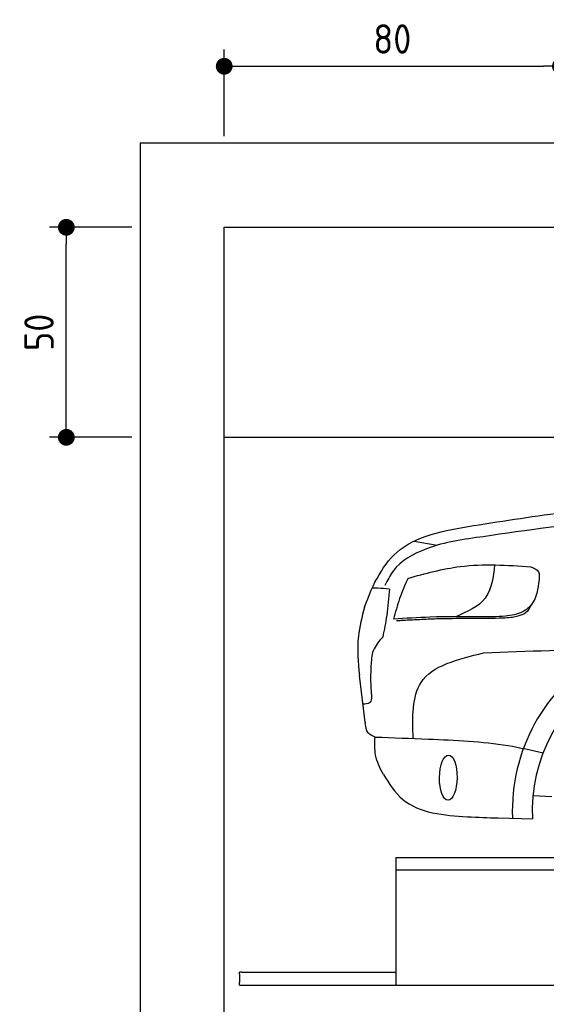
# Model space of a CAD drawing. Header units: millimetres. Extents: x -287 to 6264, y -493 to 4094.
# Tile 2 of 4: x -287 to 966, y 1750 to 4094. Entities that reach past the tile are written whole.
import ezdxf

# ---------------------------------------------------------------- set-up
doc = ezdxf.new("R2010")
doc.units = ezdxf.units.MM
for name, color, linetype in [('4', 3, 'Continuous'), ('5', 3, 'Continuous'), ('Car', 10, 'Continuous')]:
    doc.layers.add(name, color=color, linetype=linetype)
doc.styles.get("Standard").update_dxf_attribs({"font": 'ISOCP.SHX'})
doc.dimstyles.new('GEN-ISO$0', dxfattribs={"dimscale": 20, "dimtxt": 3.5, "dimasz": 2, "dimexe": 2, "dimexo": 1, "dimgap": 1.5, "dimtad": 1, "dimdec": 1, "dimlfac": 0.1, "dimdsep": 46, "dimtxsty": 'Standard', "dimblk": 'PUNKT', "dimcen": 2, "dimclrd": 256, "dimclre": 256, "dimclrt": 2, "dimadec": 0, "dimazin": 0, "dimtp": 0.1, "dimtm": 0.1, "dimtfac": 0.71, "dimtdec": 1, "dimtmove": 2, "dimatfit": 3, "dimldrblk": 'PUNKT', "dimfxl": 0, "dimtolj": 1, "dimarcsym": 0})

# ---------------------------------------------------------------- blocks, each defined once
blk = doc.blocks.new('PUNKT')
at = {"layer": '4', "color": 0, "linetype": 'ByBlock'}
blk.add_line((-0.5, 0), (-1, 0), dxfattribs=at)
at = {"layer": '4', "color": 0, "linetype": 'ByBlock', "const_width": 0.5}
blk.add_lwpolyline([(-0.25, 0, 1), (0.25, 0, 1)], format="xyb", close=True, dxfattribs=at)
blk = doc.blocks.new('*D4')
at = {"layer": '5', "lineweight": -2}
for p, q in [((-20, 3600), (-215.7, 3600)), ((-175.7, 3140), (-175.7, 3560)), ((-20, 3100), (-215.7, 3100))]:
    blk.add_line(p, q, dxfattribs=at)
at = {"layer": 'DEFPOINTS', "color": 0}
for p in [(-175.7, 3600), (0, 3600), (0, 3100)]:
    blk.add_point(p, dxfattribs=at)
at = {"layer": '5', "lineweight": -2, "xscale": 40, "yscale": 40, "zscale": 40}
for p, rotation in [((-175.7, 3600), 90), ((-175.7, 3100), 270)]:
    blk.add_blockref('PUNKT', p, dxfattribs=dict(at, rotation=rotation))
at = {"layer": '5', "color": 2, "insert": (-240.7, 3350), "char_height": 70, "attachment_point": 5, "rotation": 90}
blk.add_mtext('\\A1;50', dxfattribs=at)
blk = doc.blocks.new('*D5')
at = {"layer": '5', "lineweight": -2}
for p, q in [((200, 3816.7), (200, 4023.3)), ((1000, 3816.7), (1000, 4023.3)), ((240, 3983.3), (960, 3983.3))]:
    blk.add_line(p, q, dxfattribs=at)
at = {"layer": 'DEFPOINTS', "color": 0}
for p in [(1000, 3983.3), (200, 3796.7), (1000, 3796.7)]:
    blk.add_point(p, dxfattribs=at)
at = {"layer": '5', "lineweight": -2, "xscale": 40, "yscale": 40, "zscale": 40, "rotation": 180}
blk.add_blockref('PUNKT', (200, 3983.3), dxfattribs=at)
at = {"layer": '5', "lineweight": -2, "xscale": 40, "yscale": 40, "zscale": 40}
blk.add_blockref('PUNKT', (1000, 3983.3), dxfattribs=at)
at = {"layer": '5', "color": 2, "insert": (600, 4048.3), "char_height": 70, "attachment_point": 5}
blk.add_mtext('\\A1;80', dxfattribs=at)

msp = doc.modelspace()

# ---------------------------------------------------------------- linework, layer by layer
for p, q in [((200, 3100), (1000, 3100)), ((608.57, 2100), (2142.07, 2100)), ((608.57, 2100), (608.57, 1796)), ((608.57, 2070), (2142.07, 2070)), ((236, 1822), (236, 1827)), ((241, 1827), (236, 1827)), ((236, 1822), (236, 1802)), ((241, 1827), (608.57, 1827)), ((236, 1796), (236, 1802)), ((236, 1796), (1076, 1796))]:
    msp.add_line(p, q)
msp.add_lwpolyline([(5600, 0), (5600, 3800), (0, 3800), (0, -200), (5600, -200), (5698.53, -200), (5718.66, -152.06), (5691.11, -84.27), (5726.08, -50.37), (5711.24, 0), (200, 0), (200, 3600), (5400, 3600), (5400, 0)])
at = {"layer": 'Car'}
for p, q in [((652.1, 2853.06), (706.71, 2842.99)), ((535.2, 2421.79), (521.75, 2532.91)), ((934.77, 2247.54), (979.76, 2244.69)), ((851.82, 2193.68), (933.52, 2191.54))]:
    msp.add_line(p, q, dxfattribs=at)
for centre, radius, start, end in [((1314.48, 2211.06), 429.01, 355.78001, 182.28924), ((1314.5, 2211.08), 381.48, 355.26335, 182.93572)]:
    msp.add_arc(centre, radius, start, end, dxfattribs=at)
msp.add_ellipse((733.12, 2289.69), major_axis=(-0.64, -53.81), ratio=0.3890204, dxfattribs=at)
for points, knots in [([(806.38, 2891.92), (881.38, 2903.53), (1155.03, 2945.9), (1431.97, 2955.82), (1633.14, 2961.64)], [0, 0, 0, 0, 227.5687227, 830.2991199, 830.2991199, 830.2991199, 830.2991199]), ([(533.59, 2695.22), (553.72, 2750.84), (607.61, 2860.56), (736.48, 2880.89), (806.38, 2891.92)], [67.5615512, 67.5615512, 67.5615512, 67.5615512, 233.5736576, 430.399521, 430.399521, 430.399521, 430.399521]), ([(533.59, 2695.22), (527.69, 2672.31), (513.96, 2618.98), (518.16, 2564.23), (521.75, 2532.91)], [0, 0, 0, 0, 70.4891236, 164.0383853, 164.0383853, 164.0383853, 164.0383853]), ([(558.95, 2386.42), (601.17, 2384.78), (706.82, 2380.68), (841.53, 2375.34), (931.13, 2355.33), (958.64, 2348.62)], [0, 0, 0, 0, 126.8428352, 317.4538295, 402.2892219, 402.2892219, 402.2892219, 402.2892219])]:
    msp.add_open_spline(points, degree=3, knots=knots, dxfattribs=at)
for points in [[(1560.32, 2918.91), (1322.37, 2913.55), (1127.3, 2902.42), (816.35, 2863.42)], [(816.35, 2863.42), (681.39, 2834.62), (601.81, 2781.4), (582.41, 2747.52)], [(636.74, 2764.19), (761.65, 2792.44), (929.79, 2791.87)], [(843.47, 2796.2), (820.74, 2716.92), (751.11, 2672.85)], [(929.79, 2791.87), (947.45, 2780), (949.17, 2760.78)], [(636.74, 2764.19), (617.25, 2715.89), (602.8, 2666.95)], [(949.17, 2760.78), (931.17, 2701.78), (910.05, 2684.59), (868.91, 2674.1), (811.41, 2672.67)], [(592.94, 2738.85), (565.64, 2740.74), (552.14, 2741.1)], [(592.94, 2738.85), (586.72, 2676.2), (577.04, 2624.51)], [(931.13, 2701.73), (917.06, 2681.92), (898.6, 2674.02), (885.83, 2671.29), (868.72, 2669.8), (853.81, 2669.05)], [(811.41, 2672.67), (689.61, 2671.76), (602.8, 2666.95)], [(631.26, 2664.24), (620.57, 2663.57), (609.96, 2662.87)], [(853.81, 2669.05), (781.14, 2668.42), (704.97, 2667.45), (665.14, 2665.76), (631.26, 2664.24)], [(577.04, 2624.51), (554.62, 2591.6), (549.14, 2555.69)], [(549.14, 2555.69), (549.47, 2495.17), (545.57, 2467.49), (530.01, 2464.68)], [(558.95, 2386.42), (542.62, 2396.4), (535.67, 2418.68)], [(578.64, 2297.22), (560.25, 2343.01), (558.95, 2386.42)], [(578.64, 2297.22), (624.34, 2238.31), (778.35, 2196.81), (851.82, 2193.68)]]:
    msp.add_spline(points, degree=3, dxfattribs=at)
at = {"layer": 'Car', "end_tangent": (0.9999994, -0.0010501)}
msp.add_spline([(649.67, 2382.9), (668.3, 2516.45), (817.08, 2586.77)], degree=3, dxfattribs=at)
at = {"layer": 'Car'}
for points in [[(817.08, 2586.77), (921.71, 2590.79), (1026.33, 2594.82), (1130.97, 2598.83)], [(535.2, 2421.79), (535.36, 2420.75), (535.52, 2419.72), (535.67, 2418.68)]]:
    msp.add_open_spline(points, degree=3, dxfattribs=at)

# ---------------------------------------------------------------- dimensions: what is measured, and where the dimension line sits
at = {"layer": '5'}
dim = msp.add_linear_dim(base=(1000, 3983.31), p1=(200, 3796.65), p2=(1000, 3796.65), dimstyle='GEN-ISO$0', override={"dimlfac": 0.1}, dxfattribs=at)
dim.commit()
dim.dimension.update_dxf_attribs({"geometry": '*D5', "text_midpoint": (600, 4048.31)})
dim = msp.add_linear_dim(base=(-175.68, 3600), p1=(0, 3100), p2=(0, 3600), angle=90, dimstyle='GEN-ISO$0', override={"dimlfac": 0.1}, dxfattribs=at)
dim.commit()
dim.dimension.update_dxf_attribs({"geometry": '*D4', "text_midpoint": (-240.68, 3350)})

doc.saveas('drawing.dxf')
